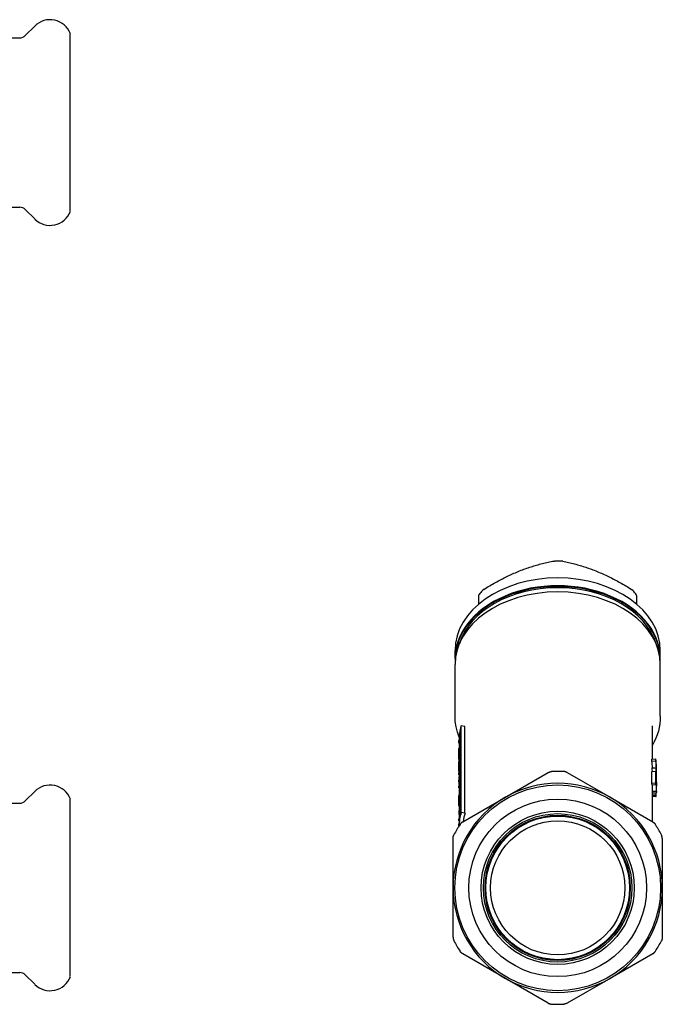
# Model space of a CAD drawing. Header units: millimetres. Extents: x 18 to 3614, y 50 to 323.
# Tile 4 of 4: x 333 to 415, y 196 to 321. Entities that reach past the tile are written whole.
import ezdxf

# ---------------------------------------------------------------- set-up
doc = ezdxf.new("R2010")
doc.units = ezdxf.units.MM
doc.layers.add('DETAIL', color=2, linetype='Continuous')

msp = doc.modelspace()

# ---------------------------------------------------------------- linework, layer by layer
at = {"layer": 'DETAIL'}
for p, q in [((334.13, 319.14), (335.33, 320.34)), ((339.83, 296.87), (339.83, 319.37)), ((322.83, 318.84), (333.42, 318.84)), ((322.83, 297.39), (333.42, 297.39)), ((334.13, 297.1), (335.33, 295.9)), ((391.56, 247.11), (391.56, 248.2)), ((411.56, 248.2), (411.56, 247.11)), ((388.56, 240.25), (388.56, 241.24)), ((414.56, 240.25), (414.56, 241.24)), ((388.56, 232.92), (388.56, 239.47)), ((414.56, 232.92), (414.56, 239.47)), ((389.24, 220.72), (389.24, 230.97)), ((389.33, 220.74), (389.33, 231.7)), ((389.82, 231.62), (389.33, 231.7)), ((389.56, 231.66), (389.56, 231.69)), ((389.82, 220.66), (389.82, 231.62)), ((413.56, 227.49), (413.56, 231.69)), ((389.06, 229.5), (389.06, 229.85)), ((389.11, 228.48), (389.11, 229.72)), ((389.24, 229.98), (389.15, 229.98)), ((389.15, 228.5), (389.15, 229.98)), ((389.11, 228.85), (389.06, 228.85)), ((389.06, 227.78), (389.06, 228.85)), ((389.06, 227.47), (389.06, 228.79)), ((389.24, 228.49), (389.15, 228.5)), ((389.06, 226.89), (389.06, 227.14)), ((389.24, 228.16), (389.15, 228.17)), ((389.15, 227.8), (389.15, 228.17)), ((389.24, 227.79), (389.15, 227.8)), ((413.48, 227.49), (413.98, 227.53)), ((413.48, 227.24), (413.48, 227.49)), ((413.48, 227.24), (413.98, 227.28)), ((413.98, 227.28), (413.98, 227.53)), ((389.06, 226.18), (389.06, 226.47)), ((389.06, 225.49), (389.06, 225.74)), ((389.24, 226.76), (389.15, 226.77)), ((389.15, 226.52), (389.15, 226.77)), ((389.24, 226.51), (389.15, 226.52)), ((389.24, 226.18), (389.15, 226.19)), ((389.15, 225.94), (389.15, 226.19)), ((389.24, 225.93), (389.15, 225.94)), ((394.94, 222.65), (400.34, 225.78)), ((402.78, 225.78), (408.19, 222.65)), ((413.48, 225.92), (413.98, 225.96)), ((413.48, 224.43), (413.48, 225.92)), ((413.53, 226.36), (414.03, 226.39)), ((413.54, 226.4), (414.04, 226.42)), ((413.98, 224.48), (413.98, 225.96)), ((414.06, 226.25), (414.06, 226.5)), ((389.06, 224.6), (389.06, 224.83)), ((389.07, 224.29), (389.07, 225.03)), ((389.24, 225.24), (389.08, 225.25)), ((389.08, 224.43), (389.08, 225.25)), ((389.24, 224.78), (389.15, 224.79)), ((389.15, 224.54), (389.15, 224.79)), ((389.24, 224.53), (389.15, 224.54)), ((414.01, 224.26), (414.01, 225.41)), ((414.06, 225.51), (414.06, 225.67)), ((334.13, 222.2), (335.33, 223.4)), ((389.06, 223.84), (389.06, 224.07)), ((389.24, 224.2), (389.15, 224.21)), ((389.15, 223.92), (389.15, 224.21)), ((389.24, 223.91), (389.15, 223.92)), ((413.48, 224.43), (413.98, 224.48)), ((413.51, 224.22), (414.01, 224.26)), ((413.56, 219.55), (413.56, 223.73)), ((413.56, 223.42), (414.06, 223.41)), ((414.06, 223.73), (414.06, 224.07)), ((339.83, 199.93), (339.83, 222.43)), ((389.06, 222.91), (389.06, 222.91)), ((389.06, 221.61), (389.06, 222.85)), ((389.11, 222.67), (389.06, 222.67)), ((389.06, 221.97), (389.06, 222.67)), ((389.24, 222.88), (389.15, 222.89)), ((389.15, 222.64), (389.15, 222.89)), ((389.24, 222.64), (389.15, 222.64)), ((389.53, 219.53), (394.94, 222.65)), ((408.19, 222.65), (413.59, 219.53)), ((413.56, 223.21), (414.05, 223.2)), ((413.56, 223), (414.04, 222.98)), ((413.56, 222.92), (414.04, 222.9)), ((413.56, 222.79), (414.02, 222.76)), ((413.56, 222.78), (414, 222.75)), ((322.83, 221.9), (333.42, 221.9)), ((389.08, 221.54), (389.08, 221.79)), ((389.11, 221.54), (389.08, 221.54)), ((389.1, 220.78), (389.08, 220.78)), ((389.08, 220.53), (389.08, 220.78)), ((389.1, 221.59), (389.11, 221.47)), ((389.1, 220.89), (389.11, 221.1)), ((389.11, 221.1), (389.11, 221.47)), ((389.24, 221.97), (389.13, 221.97)), ((389.24, 220.85), (389.13, 220.86)), ((389.24, 221.89), (389.14, 221.9)), ((389.14, 221.9), (389.15, 221.74)), ((389.14, 221.11), (389.15, 221.36)), ((389.24, 221.11), (389.14, 221.11)), ((389.24, 221.73), (389.15, 221.74)), ((389.15, 221.36), (389.15, 221.74)), ((389.24, 221.36), (389.15, 221.36)), ((389.06, 219.67), (389.06, 219.92)), ((389.11, 220), (389.07, 220)), ((389.08, 220.53), (389.08, 220.53)), ((389.08, 220.5), (389.08, 220.53)), ((389.14, 220.26), (389.08, 220.26)), ((389.19, 220.52), (389.1, 220.52)), ((389.82, 220.66), (389.33, 220.74)), ((389.06, 219.01), (389.06, 219.25)), ((388.31, 211.18), (388.31, 217.42)), ((414.81, 217.42), (414.81, 211.18)), ((388.31, 204.93), (388.31, 211.18)), ((414.81, 211.18), (414.81, 204.93)), ((394.94, 199.7), (389.53, 202.83)), ((413.59, 202.83), (408.19, 199.7)), ((322.83, 200.45), (333.42, 200.45)), ((334.13, 200.16), (335.33, 198.96)), ((400.34, 196.58), (394.94, 199.7)), ((408.19, 199.7), (402.78, 196.58))]:
    msp.add_line(p, q, dxfattribs=at)
at = {"layer": 'DETAIL', "flags": 128}
for points in [[(396.56, 251.25), (396.74, 251.32), (396.92, 251.4), (397.1, 251.46), (397.28, 251.53), (397.46, 251.6), (397.64, 251.66), (397.82, 251.72), (398, 251.78), (398.18, 251.84), (398.36, 251.9), (398.54, 251.95), (398.71, 252.01), (398.89, 252.06), (399.08, 252.11), (399.26, 252.16), (399.44, 252.21), (399.62, 252.25), (399.8, 252.3), (399.99, 252.34), (400.17, 252.39), (400.36, 252.43), (400.54, 252.47), (400.73, 252.51), (400.92, 252.54)], [(400.92, 252.54), (400.93, 252.55), (400.94, 252.55), (400.95, 252.55), (400.95, 252.55), (400.96, 252.55), (400.97, 252.55), (400.98, 252.55), (400.99, 252.56), (401, 252.56), (401.01, 252.56), (401.02, 252.56), (401.03, 252.56), (401.04, 252.56), (401.05, 252.56), (401.06, 252.56), (401.07, 252.56), (401.08, 252.56), (401.09, 252.57), (401.1, 252.57), (401.11, 252.57), (401.12, 252.57), (401.13, 252.57), (401.14, 252.57), (401.15, 252.57)], [(402.2, 252.54), (402.19, 252.55), (402.19, 252.55), (402.18, 252.55), (402.17, 252.55), (402.16, 252.55), (402.15, 252.55), (402.14, 252.55), (402.13, 252.56), (402.12, 252.56), (402.11, 252.56), (402.1, 252.56), (402.09, 252.56), (402.08, 252.56), (402.07, 252.56), (402.06, 252.56), (402.05, 252.56), (402.04, 252.56), (402.03, 252.57), (402.02, 252.57), (402.01, 252.57), (402, 252.57), (401.99, 252.57), (401.98, 252.57), (401.97, 252.57)], [(402.2, 252.54), (402.39, 252.51), (402.58, 252.47), (402.77, 252.43), (402.95, 252.39), (403.14, 252.34), (403.32, 252.3), (403.5, 252.25), (403.68, 252.21), (403.87, 252.16), (404.05, 252.11), (404.23, 252.06), (404.41, 252.01), (404.59, 251.95), (404.77, 251.9), (404.95, 251.84), (405.13, 251.78), (405.3, 251.72), (405.48, 251.66), (405.66, 251.6), (405.84, 251.53), (406.02, 251.46), (406.2, 251.4), (406.38, 251.32), (406.56, 251.25)], [(392.2, 248.99), (392.39, 249.1), (392.58, 249.22), (392.77, 249.33), (392.95, 249.44), (393.14, 249.55), (393.32, 249.65), (393.5, 249.76), (393.68, 249.86), (393.87, 249.96), (394.05, 250.06), (394.23, 250.15), (394.41, 250.25), (394.59, 250.34), (394.77, 250.43), (394.95, 250.52), (395.13, 250.61), (395.3, 250.7), (395.48, 250.78), (395.66, 250.86), (395.84, 250.95), (396.02, 251.02), (396.2, 251.1), (396.38, 251.18), (396.56, 251.25)], [(406.56, 251.25), (406.74, 251.18), (406.92, 251.1), (407.1, 251.02), (407.28, 250.95), (407.46, 250.86), (407.64, 250.78), (407.82, 250.7), (408, 250.61), (408.18, 250.52), (408.36, 250.43), (408.54, 250.34), (408.71, 250.25), (408.89, 250.15), (409.08, 250.06), (409.26, 249.96), (409.44, 249.86), (409.62, 249.76), (409.8, 249.65), (409.99, 249.55), (410.17, 249.44), (410.36, 249.33), (410.54, 249.22), (410.73, 249.1), (410.92, 248.99)], [(391.56, 248.2), (391.56, 248.2), (391.56, 248.21), (391.56, 248.22), (391.56, 248.22), (391.56, 248.23), (391.56, 248.23), (391.57, 248.24), (391.57, 248.24), (391.57, 248.25), (391.57, 248.26), (391.57, 248.26), (391.58, 248.27), (391.58, 248.27), (391.58, 248.28), (391.58, 248.29), (391.59, 248.29), (391.59, 248.3), (391.59, 248.3), (391.6, 248.31), (391.6, 248.32), (391.61, 248.32), (391.61, 248.33), (391.61, 248.33), (391.62, 248.34)], [(392.2, 248.99), (392.19, 248.98), (392.19, 248.97), (392.18, 248.97), (392.17, 248.96), (392.16, 248.96), (392.15, 248.95), (392.14, 248.95), (392.14, 248.94), (392.13, 248.93), (392.12, 248.93), (392.11, 248.92), (392.11, 248.92), (392.1, 248.91), (392.09, 248.9), (392.08, 248.9), (392.08, 248.89), (392.07, 248.89), (392.06, 248.88), (392.06, 248.87), (392.05, 248.87), (392.05, 248.86), (392.04, 248.86), (392.04, 248.85), (392.03, 248.84)], [(410.92, 248.99), (410.93, 248.98), (410.94, 248.97), (410.94, 248.97), (410.95, 248.96), (410.96, 248.96), (410.97, 248.95), (410.98, 248.95), (410.99, 248.94), (410.99, 248.93), (411, 248.93), (411.01, 248.92), (411.02, 248.92), (411.02, 248.91), (411.03, 248.9), (411.04, 248.9), (411.04, 248.89), (411.05, 248.89), (411.06, 248.88), (411.06, 248.87), (411.07, 248.87), (411.07, 248.86), (411.08, 248.86), (411.09, 248.85), (411.09, 248.84)], [(411.56, 248.2), (411.56, 248.2), (411.56, 248.21), (411.56, 248.22), (411.56, 248.22), (411.56, 248.23), (411.56, 248.23), (411.56, 248.24), (411.55, 248.24), (411.55, 248.25), (411.55, 248.26), (411.55, 248.26), (411.55, 248.27), (411.54, 248.27), (411.54, 248.28), (411.54, 248.29), (411.53, 248.29), (411.53, 248.3), (411.53, 248.3), (411.52, 248.31), (411.52, 248.32), (411.52, 248.32), (411.51, 248.33), (411.51, 248.33), (411.5, 248.34)], [(389.07, 230.27), (388.85, 230.91), (388.69, 231.57), (388.59, 232.24), (388.56, 232.92)], [(414.56, 232.92), (414.54, 232.44), (414.5, 231.97), (414.42, 231.5), (414.31, 231.04), (414.16, 230.58), (413.99, 230.13), (413.79, 229.69), (413.56, 229.25)], [(389.06, 225.91), (389.06, 225.99), (389.06, 226.07), (389.06, 226.14), (389.06, 226.22), (389.06, 226.3), (389.06, 226.38), (389.06, 226.46), (389.06, 226.54), (389.07, 226.62), (389.07, 226.7), (389.07, 226.78), (389.08, 226.85), (389.08, 226.93), (389.08, 227.01), (389.09, 227.09), (389.09, 227.17), (389.1, 227.25), (389.1, 227.33), (389.11, 227.41), (389.12, 227.48), (389.12, 227.56), (389.13, 227.64), (389.14, 227.72), (389.15, 227.8)], [(389.06, 226.47), (389.06, 226.51), (389.06, 226.56), (389.06, 226.61), (389.06, 226.66), (389.06, 226.71), (389.06, 226.75), (389.06, 226.8), (389.07, 226.85), (389.07, 226.9), (389.07, 226.95), (389.07, 226.99), (389.07, 227.04), (389.07, 227.09), (389.07, 227.14), (389.08, 227.18), (389.08, 227.23), (389.08, 227.28), (389.08, 227.33), (389.09, 227.38), (389.09, 227.42), (389.09, 227.47), (389.1, 227.52), (389.1, 227.57), (389.1, 227.62)], [(400.34, 225.78), (400.36, 225.79), (400.38, 225.8), (400.4, 225.8), (400.41, 225.81), (400.43, 225.82), (400.45, 225.83), (400.47, 225.84), (400.49, 225.84), (400.51, 225.85), (400.52, 225.86), (400.54, 225.86), (400.56, 225.87), (400.58, 225.87), (400.6, 225.88), (400.62, 225.88), (400.64, 225.89), (400.66, 225.89), (400.68, 225.9), (400.7, 225.9), (400.71, 225.9), (400.73, 225.9), (400.75, 225.91), (400.77, 225.91), (400.79, 225.91)], [(402.78, 225.78), (402.76, 225.79), (402.74, 225.8), (402.72, 225.8), (402.71, 225.81), (402.69, 225.82), (402.67, 225.83), (402.65, 225.84), (402.63, 225.84), (402.62, 225.85), (402.6, 225.86), (402.58, 225.86), (402.56, 225.87), (402.54, 225.87), (402.52, 225.88), (402.5, 225.88), (402.48, 225.89), (402.46, 225.89), (402.45, 225.9), (402.43, 225.9), (402.41, 225.9), (402.39, 225.9), (402.37, 225.91), (402.35, 225.91), (402.33, 225.91)], [(413.53, 226.36), (413.53, 226.37), (413.53, 226.37), (413.53, 226.37), (413.54, 226.37), (413.54, 226.37), (413.54, 226.37), (413.54, 226.38), (413.54, 226.38), (413.54, 226.38), (413.54, 226.38), (413.54, 226.38), (413.54, 226.38), (413.54, 226.39), (413.54, 226.39), (413.54, 226.39), (413.54, 226.39), (413.54, 226.39), (413.54, 226.39), (413.54, 226.39), (413.54, 226.4), (413.54, 226.4), (413.54, 226.4), (413.54, 226.4), (413.54, 226.4)], [(414.01, 225.74), (414.01, 225.67), (414.02, 225.6), (414.02, 225.53), (414.02, 225.46), (414.03, 225.39), (414.03, 225.32), (414.03, 225.26), (414.04, 225.19), (414.04, 225.12), (414.04, 225.05), (414.05, 224.98), (414.05, 224.91), (414.05, 224.84), (414.05, 224.77), (414.05, 224.7), (414.05, 224.63), (414.06, 224.56), (414.06, 224.49), (414.06, 224.42), (414.06, 224.35), (414.06, 224.28), (414.06, 224.21), (414.06, 224.14), (414.06, 224.07)], [(414.03, 226.39), (414.03, 226.39), (414.03, 226.39), (414.03, 226.39), (414.03, 226.39), (414.03, 226.39), (414.03, 226.4), (414.03, 226.4), (414.04, 226.4), (414.04, 226.4), (414.04, 226.4), (414.04, 226.4), (414.04, 226.41), (414.04, 226.41), (414.04, 226.41), (414.04, 226.41), (414.04, 226.41), (414.04, 226.41), (414.04, 226.41), (414.04, 226.42), (414.04, 226.42), (414.04, 226.42), (414.04, 226.42), (414.04, 226.42), (414.04, 226.42)], [(414.06, 223.41), (414.06, 223.41), (414.06, 223.4), (414.06, 223.39), (414.06, 223.38), (414.06, 223.37), (414.06, 223.36), (414.06, 223.35), (414.06, 223.34), (414.06, 223.33), (414.06, 223.32), (414.06, 223.32), (414.06, 223.31), (414.06, 223.3), (414.06, 223.29), (414.06, 223.28), (414.06, 223.27), (414.06, 223.26), (414.06, 223.25), (414.06, 223.24), (414.06, 223.24), (414.05, 223.23), (414.05, 223.22), (414.05, 223.21), (414.05, 223.2)], [(389.06, 222.91), (389.06, 222.9), (389.06, 222.9), (389.06, 222.9), (389.06, 222.89), (389.06, 222.89), (389.06, 222.89), (389.06, 222.88), (389.06, 222.88), (389.06, 222.88), (389.06, 222.87), (389.06, 222.87), (389.06, 222.87), (389.06, 222.86), (389.06, 222.86), (389.06, 222.86), (389.06, 222.86), (389.06, 222.85), (389.06, 222.85), (389.06, 222.85), (389.06, 222.84), (389.06, 222.84), (389.06, 222.84), (389.06, 222.83), (389.06, 222.83)], [(389.08, 221.54), (389.08, 221.54), (389.08, 221.55), (389.08, 221.55), (389.08, 221.55), (389.08, 221.56), (389.08, 221.56), (389.08, 221.56), (389.08, 221.57), (389.09, 221.57), (389.09, 221.58), (389.09, 221.58), (389.09, 221.58), (389.09, 221.59), (389.09, 221.59), (389.09, 221.59), (389.09, 221.6), (389.09, 221.6), (389.09, 221.61), (389.09, 221.61), (389.09, 221.61), (389.09, 221.62), (389.09, 221.62), (389.09, 221.63), (389.09, 221.63)], [(389.09, 221.63), (389.09, 221.63), (389.09, 221.63), (389.09, 221.62), (389.09, 221.62), (389.09, 221.62), (389.1, 221.62), (389.1, 221.62), (389.1, 221.62), (389.1, 221.62), (389.1, 221.61), (389.1, 221.61), (389.1, 221.61), (389.1, 221.61), (389.1, 221.61), (389.1, 221.61), (389.1, 221.6), (389.1, 221.6), (389.1, 221.6), (389.1, 221.6), (389.1, 221.6), (389.1, 221.6), (389.1, 221.6), (389.1, 221.59), (389.1, 221.59)], [(389.09, 220.68), (389.09, 220.69), (389.09, 220.7), (389.09, 220.71), (389.09, 220.72), (389.09, 220.72), (389.1, 220.73), (389.1, 220.74), (389.1, 220.75), (389.1, 220.76), (389.1, 220.77), (389.1, 220.78), (389.1, 220.79), (389.1, 220.79), (389.1, 220.8), (389.1, 220.81), (389.1, 220.82), (389.1, 220.83), (389.1, 220.84), (389.1, 220.85), (389.1, 220.86), (389.1, 220.87), (389.1, 220.87), (389.1, 220.88), (389.1, 220.89)], [(389.13, 221.97), (389.13, 221.97), (389.13, 221.97), (389.13, 221.96), (389.13, 221.96), (389.13, 221.96), (389.13, 221.96), (389.13, 221.95), (389.13, 221.95), (389.13, 221.95), (389.13, 221.94), (389.13, 221.94), (389.13, 221.94), (389.13, 221.93), (389.13, 221.93), (389.13, 221.93), (389.13, 221.92), (389.13, 221.92), (389.14, 221.92), (389.14, 221.91), (389.14, 221.91), (389.14, 221.91), (389.14, 221.9), (389.14, 221.9), (389.14, 221.9)], [(389.13, 220.86), (389.13, 220.87), (389.13, 220.88), (389.13, 220.89), (389.13, 220.9), (389.13, 220.91), (389.13, 220.92), (389.13, 220.93), (389.13, 220.95), (389.13, 220.96), (389.13, 220.97), (389.13, 220.98), (389.13, 220.99), (389.13, 221), (389.13, 221.01), (389.13, 221.02), (389.13, 221.03), (389.13, 221.04), (389.14, 221.05), (389.14, 221.06), (389.14, 221.07), (389.14, 221.08), (389.14, 221.09), (389.14, 221.1), (389.14, 221.11)], [(389.08, 220.47), (389.08, 220.47), (389.08, 220.48), (389.08, 220.49), (389.08, 220.5), (389.08, 220.51), (389.08, 220.52), (389.08, 220.53), (389.08, 220.54), (389.09, 220.55), (389.09, 220.56), (389.09, 220.56), (389.09, 220.57), (389.09, 220.58), (389.09, 220.59), (389.09, 220.6), (389.09, 220.61), (389.09, 220.62), (389.09, 220.63), (389.09, 220.64), (389.09, 220.64), (389.09, 220.65), (389.09, 220.66), (389.09, 220.67), (389.09, 220.68)], [(389.53, 219.53), (389.51, 219.52), (389.49, 219.51), (389.48, 219.5), (389.46, 219.49), (389.44, 219.48), (389.43, 219.47), (389.41, 219.45), (389.4, 219.44), (389.38, 219.43), (389.37, 219.42), (389.35, 219.4), (389.34, 219.39), (389.32, 219.38), (389.31, 219.36), (389.3, 219.35), (389.28, 219.33), (389.27, 219.32), (389.26, 219.3), (389.25, 219.29), (389.23, 219.27), (389.22, 219.26), (389.21, 219.24), (389.2, 219.23), (389.19, 219.21)], [(413.59, 219.53), (413.61, 219.52), (413.63, 219.51), (413.64, 219.5), (413.66, 219.49), (413.68, 219.48), (413.69, 219.47), (413.71, 219.45), (413.72, 219.44), (413.74, 219.43), (413.75, 219.42), (413.77, 219.4), (413.78, 219.39), (413.8, 219.38), (413.81, 219.36), (413.83, 219.35), (413.84, 219.33), (413.85, 219.32), (413.86, 219.3), (413.88, 219.29), (413.89, 219.27), (413.9, 219.26), (413.91, 219.24), (413.92, 219.23), (413.93, 219.21)], [(388.31, 217.42), (388.31, 217.44), (388.31, 217.46), (388.31, 217.48), (388.31, 217.5), (388.32, 217.52), (388.32, 217.54), (388.32, 217.56), (388.32, 217.58), (388.33, 217.6), (388.33, 217.62), (388.33, 217.64), (388.34, 217.66), (388.34, 217.68), (388.35, 217.7), (388.35, 217.72), (388.36, 217.73), (388.37, 217.75), (388.37, 217.77), (388.38, 217.79), (388.39, 217.81), (388.39, 217.83), (388.4, 217.84), (388.41, 217.86), (388.42, 217.88)], [(414.81, 217.42), (414.81, 217.44), (414.81, 217.46), (414.81, 217.48), (414.81, 217.5), (414.81, 217.52), (414.8, 217.54), (414.8, 217.56), (414.8, 217.58), (414.79, 217.6), (414.79, 217.62), (414.79, 217.64), (414.78, 217.66), (414.78, 217.68), (414.77, 217.7), (414.77, 217.72), (414.76, 217.73), (414.75, 217.75), (414.75, 217.77), (414.74, 217.79), (414.73, 217.81), (414.73, 217.83), (414.72, 217.84), (414.71, 217.86), (414.7, 217.88)], [(388.31, 204.93), (388.31, 204.91), (388.31, 204.89), (388.31, 204.87), (388.31, 204.85), (388.32, 204.83), (388.32, 204.81), (388.32, 204.79), (388.32, 204.78), (388.33, 204.76), (388.33, 204.74), (388.33, 204.72), (388.34, 204.7), (388.34, 204.68), (388.35, 204.66), (388.35, 204.64), (388.36, 204.62), (388.37, 204.6), (388.37, 204.59), (388.38, 204.57), (388.39, 204.55), (388.39, 204.53), (388.4, 204.51), (388.41, 204.5), (388.42, 204.48)], [(414.81, 204.93), (414.81, 204.91), (414.81, 204.89), (414.81, 204.87), (414.81, 204.85), (414.81, 204.83), (414.8, 204.81), (414.8, 204.79), (414.8, 204.78), (414.79, 204.76), (414.79, 204.74), (414.79, 204.72), (414.78, 204.7), (414.78, 204.68), (414.77, 204.66), (414.77, 204.64), (414.76, 204.62), (414.75, 204.6), (414.75, 204.59), (414.74, 204.57), (414.73, 204.55), (414.73, 204.53), (414.72, 204.51), (414.71, 204.5), (414.7, 204.48)], [(389.53, 202.83), (389.51, 202.84), (389.49, 202.85), (389.48, 202.86), (389.46, 202.87), (389.44, 202.88), (389.43, 202.89), (389.41, 202.9), (389.4, 202.92), (389.38, 202.93), (389.37, 202.94), (389.35, 202.96), (389.34, 202.97), (389.32, 202.98), (389.31, 203), (389.3, 203.01), (389.28, 203.02), (389.27, 203.04), (389.26, 203.05), (389.25, 203.07), (389.23, 203.08), (389.22, 203.1), (389.21, 203.12), (389.2, 203.13), (389.19, 203.15)], [(413.59, 202.83), (413.61, 202.84), (413.63, 202.85), (413.64, 202.86), (413.66, 202.87), (413.68, 202.88), (413.69, 202.89), (413.71, 202.9), (413.72, 202.92), (413.74, 202.93), (413.75, 202.94), (413.77, 202.96), (413.78, 202.97), (413.8, 202.98), (413.81, 203), (413.83, 203.01), (413.84, 203.02), (413.85, 203.04), (413.86, 203.05), (413.88, 203.07), (413.89, 203.08), (413.9, 203.1), (413.91, 203.12), (413.92, 203.13), (413.93, 203.15)], [(400.34, 196.58), (400.36, 196.57), (400.38, 196.56), (400.4, 196.55), (400.41, 196.54), (400.43, 196.54), (400.45, 196.53), (400.47, 196.52), (400.49, 196.51), (400.51, 196.51), (400.52, 196.5), (400.54, 196.49), (400.56, 196.49), (400.58, 196.48), (400.6, 196.48), (400.62, 196.47), (400.64, 196.47), (400.66, 196.47), (400.68, 196.46), (400.7, 196.46), (400.71, 196.46), (400.73, 196.45), (400.75, 196.45), (400.77, 196.45), (400.79, 196.45)], [(402.78, 196.58), (402.76, 196.57), (402.74, 196.56), (402.72, 196.55), (402.71, 196.54), (402.69, 196.54), (402.67, 196.53), (402.65, 196.52), (402.63, 196.51), (402.62, 196.51), (402.6, 196.5), (402.58, 196.49), (402.56, 196.49), (402.54, 196.48), (402.52, 196.48), (402.5, 196.47), (402.48, 196.47), (402.46, 196.47), (402.45, 196.46), (402.43, 196.46), (402.41, 196.46), (402.39, 196.45), (402.37, 196.45), (402.35, 196.45), (402.33, 196.45)]]:
    msp.add_lwpolyline(points, dxfattribs=at)
at = {"layer": 'DETAIL'}
for radius in [13.03, 11.25, 9.7, 9.4, 9.2, 9.1, 8.5]:
    msp.add_circle((401.56, 211.18), radius, dxfattribs=at)
for centre, radius, start, end in [((337.27, 318.4), 2.74, 77.8143, 135.0036), ((337.27, 318.4), 2.74, 20.6366, 77.805), ((333.42, 319.84), 1, 270.0205, 314.995), ((333.42, 296.39), 1, 45.005, 89.9795), ((337.27, 297.83), 2.74, 282.195, 339.3634), ((337.27, 297.83), 2.74, 224.9964, 282.1857), ((401.56, 211.18), 14.75, 87.0123, 92.9877), ((337.27, 221.46), 2.74, 77.8143, 135.0036), ((337.27, 221.46), 2.74, 20.6366, 77.805), ((401.56, 211.18), 13.25, 60, 120), ((333.42, 222.9), 1, 270.0205, 314.995), ((401.56, 211.18), 13.25, 120, 180), ((401.56, 211.18), 13.25, 0, 60), ((401.56, 211.18), 14.75, 147.0123, 152.9877), ((401.56, 211.18), 14.75, 27.0123, 32.9877), ((401.56, 211.18), 13.25, 180, 240), ((401.56, 211.18), 13.25, 300, 0), ((401.56, 211.18), 14.75, 207.0123, 212.9877), ((401.56, 211.18), 14.75, 327.0123, 332.9877), ((333.42, 199.45), 1, 45.005, 89.9795), ((337.27, 200.89), 2.74, 282.195, 339.3634), ((401.56, 211.18), 13.25, 240, 300), ((337.27, 200.89), 2.74, 224.9964, 282.1857), ((401.56, 211.18), 14.75, 267.0123, 272.9877)]:
    msp.add_arc(centre, radius, start, end, dxfattribs=at)
for centre, major_axis, ratio, start_param, end_param in [((401.56, 244.62), (-11.25, 0), 0.707107, 4.675833, 4.748945), ((401.56, 240.25), (-13, 0), 0.707107, 3.099272, 6.325506), ((401.56, 241.24), (-13, 0), 0.707107, 3.141593, 6.283185), ((401.56, 240.18), (-12.96, 0), 0.707107, 3.139472, 6.285306), ((401.56, 239.47), (-13, 0), 0.707107, 3.141593, 6.283185), ((401.56, 240.18), (-12.75, 0), 0.707107, 3.356478, 6.0683), ((401.56, 244.62), (11.25, 0), 0.707107, 2.581437, 2.65455), ((401.56, 244.62), (11.25, 0), 0.707107, 0.487042, 0.560155), ((401.56, 229.5), (-12.5, 0), 0.707107, 6.115737, 6.356491), ((401.56, 229.85), (-12.5, 0), 0.707107, 6.073315, 6.283185), ((401.56, 228.95), (-12.5, 0), 0.707107, 6.166252, 6.196196), ((401.56, 227.47), (-12.5, 0), 0.707107, 6.166252, 6.301853), ((401.56, 228.79), (-12.5, 0), 0.707107, 6.275738, 6.283185), ((401.56, 227.72), (-12.5, 0), 0.707107, 6.196196, 6.275738), ((401.56, 227.14), (-12.5, 0), 0.707107, 6.166252, 6.283185), ((401.56, 226.89), (-12.5, 0), 0.707107, 6.201179, 6.301785), ((401.56, 226.25), (12, 0), 0.707107, 0.018288, 0.116933), ((401.56, 226.5), (12.5, 0), 0.707107, 0, 0.116933), ((401.56, 226.25), (12.5, 0), 0.707107, 6.256968, 6.400118), ((401.56, 225.49), (-12.5, 0), 0.707107, 6.166252, 6.315377), ((401.56, 225.74), (-12.5, 0), 0.707107, 6.166252, 6.283185), ((402.84, 224.83), (-13.78, 0), 0.888975, 6.171804, 6.283185), ((402.77, 224.59), (-13.71, 0), 0.886183, 6.17156, 6.228672), ((398.45, 225.51), (15.11, 0), 0.950968, 0.029211, 0.059776), ((401.56, 224.93), (12.5, 0), 0.707107, 0.091974, 0.116933), ((398.58, 225.51), (15.48, 0), 0.945799, 6.242091, 6.343449), ((398.58, 225.67), (15.48, 0), 0.945799, 6.283182, 6.334507), ((402.84, 223.84), (-13.78, 0), 0.457957, 6.171804, 6.33791), ((402.78, 224.6), (-13.72, 0), 0.886183, 6.247646, 6.324544), ((402.77, 224.08), (-13.71, 0), 0.463335, 6.171564, 6.228677), ((387.34, 223.73), (26.72, 0.01), 0.999457, 6.271078, 6.345876), ((402.78, 224.07), (-13.72, 0), 0.463335, 6.247638, 6.283184), ((403.24, 222.8), (-14.18, 0), 0.90774, 6.173396, 6.28086), ((403.15, 222.52), (-14.09, 0), 0.904099, 6.173053, 6.271505), ((401.56, 223.44), (12, 0), 0.707107, 0.091974, 0.116933), ((386.75, 223.73), (26.81, 0), 0.998581, 6.28304, 6.30151), ((401.56, 223.44), (12.5, 0), 0.707107, 0.091974, 0.116933), ((401.56, 221.61), (-12.5, 0), 0.707107, 6.166252, 6.365046), ((401.56, 221.86), (-12.5, 0), 0.707107, 6.166252, 6.270774), ((390.66, 222.8), (23.41, 0), 0.030913, 6.208784, 6.223373), ((400.88, 223.31), (13.18, 0), 0.526592, 6.203344, 6.222732), ((400.87, 223.55), (13.19, 0), 0.850118, 6.232415, 6.251766), ((401.56, 223.44), (12.5, 0), 0.707107, 6.221089, 6.231034), ((402, 221.38), (-12.94, 0), 0.564285, 6.202585, 6.227044), ((412.47, 221.92), (-23.41, 0), 0.030913, 6.208784, 6.223373), ((412.47, 219.12), (-23.41, 0), 0.999522, 6.208768, 6.223356), ((401.56, 218.89), (-12.5, 0), 0.707107, 6.073315, 6.270077), ((401.56, 219.25), (-12.5, 0), 0.707107, 6.115737, 6.283185), ((401.56, 219.92), (-12.5, 0), 0.707107, 6.245943, 6.283185), ((401.56, 219.67), (-12.5, 0), 0.707107, 6.245943, 6.307188), ((402.25, 219.84), (-13.19, 0), 0.850118, 6.227574, 6.246929), ((402, 219.61), (-12.94, 0), 0.82558, 6.222155, 6.246583), ((404.3, 219.46), (-15.24, 0), 0.940724, 6.208938, 6.226974), ((401.56, 218.89), (-12, 0), 0.707107, 6.073315, 6.203242)]:
    msp.add_ellipse(centre, major_axis=major_axis, ratio=ratio, start_param=start_param, end_param=end_param, dxfattribs=at)

doc.saveas('drawing.dxf')
